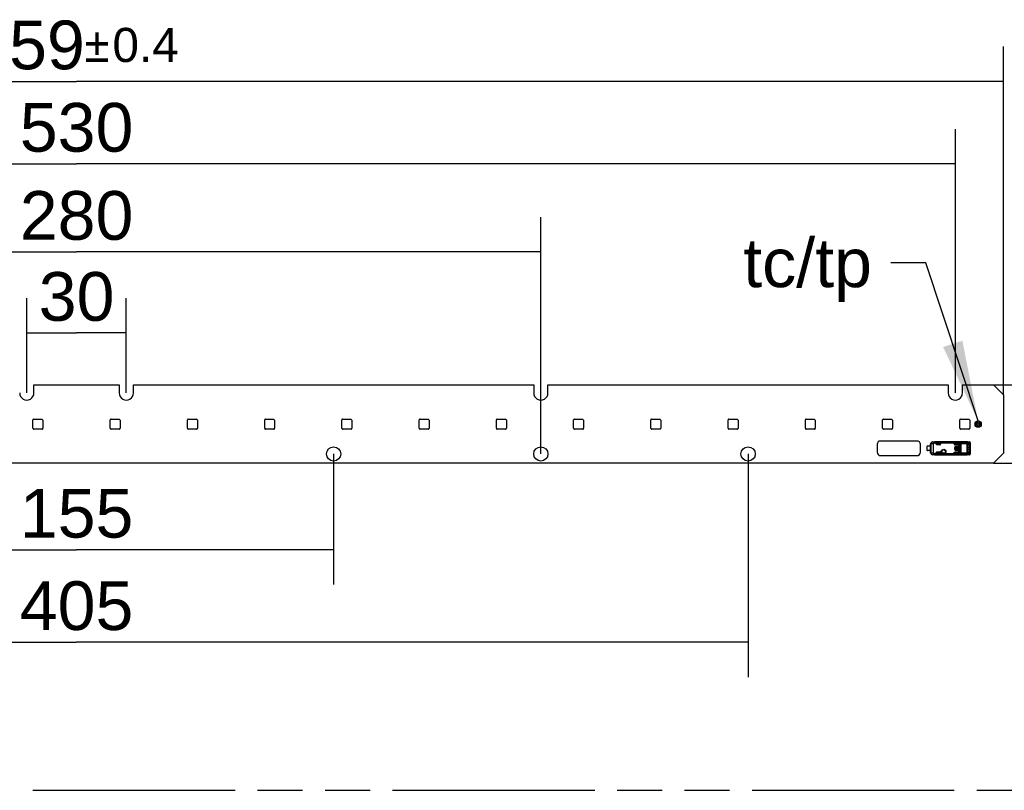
# Model space of a CAD drawing. Header units: millimetres. Extents: x 0 to 210, y 0 to 297.
# Tile 4 of 33: x 96 to 138, y 133 to 166. Entities that reach past the tile are written whole.
import ezdxf
from ezdxf.enums import TextEntityAlignment as Align

# ---------------------------------------------------------------- set-up
doc = ezdxf.new("R2010")
doc.units = ezdxf.units.MM
doc.header["$LTSCALE"] = 19.36
doc.linetypes.add('PHANTOM', pattern=[0.8, 0.45, -0.05, 0.1, -0.05, 0.1, -0.05])
doc.layers.get('0').update_dxf_attribs({"linetype": 'CONTINUOUS'})
for name, color, linetype in [('DEFAULT_3', 7, 'PHANTOM'), ('Z_DIM_2D', 7, 'CONTINUOUS'), ('Z_NOTICE', 7, 'CONTINUOUS')]:
    doc.layers.add(name, color=color, linetype=linetype)
doc.styles.get("Standard").update_dxf_attribs({"font": 'txt', "width": 0.7})
doc.styles.add('TEXTSTYLE_3', font='helveticaneueltw1g-ltcn.otf')
doc.styles.add('TEXTSTYLE_4', font='gdt', dxfattribs={"width": 0.7})
doc.dimstyles.new('DIMSTYLE_1', dxfattribs={"dimtxt": 2.1, "dimasz": 3.5, "dimexe": 1.5, "dimexo": 0, "dimgap": 0.525, "dimtad": 1, "dimdec": 3, "dimlfac": 7.000007, "dimdsep": 46, "dimtxsty": 'TEXTSTYLE_3', "dimblk": '_FILLED', "dimblk1": '_FILLED', "dimblk2": '_FILLED', "dimcen": 0.09, "dimclrt": 5, "dimazin": 2, "dimtp": 0.2, "dimtm": 0.2, "dimtfac": 1, "dimtdec": 3, "dimtofl": 0, "dimtmove": 0, "dimatfit": 3, "dimldrblk": '_FILLED', "dimfxl": 0, "dimtolj": 1, "dimarcsym": 0})
doc.dimstyles.new('DIMSTYLE_2', dxfattribs={"dimtxt": 2.1, "dimasz": 3.5, "dimexe": 1.5, "dimexo": 0, "dimgap": 0.525, "dimtad": 1, "dimdec": 3, "dimlfac": 7.000007, "dimdsep": 46, "dimtxsty": 'TEXTSTYLE_3', "dimblk": '_FILLED', "dimblk1": '_FILLED', "dimblk2": '_FILLED', "dimcen": 0.09, "dimclrt": 5, "dimazin": 2, "dimtp": 0.5, "dimtm": 0.5, "dimtfac": 1, "dimtdec": 3, "dimtofl": 0, "dimtmove": 0, "dimatfit": 3, "dimldrblk": '_FILLED', "dimfxl": 0, "dimtolj": 1, "dimarcsym": 0})
doc.dimstyles.new('DIMSTYLE_3', dxfattribs={"dimtxt": 2.1, "dimasz": 3.5, "dimexe": 1.5, "dimexo": 0, "dimgap": 0.525, "dimtad": 1, "dimdec": 3, "dimlfac": 7.000007, "dimdsep": 46, "dimtxsty": 'TEXTSTYLE_3', "dimblk": '_FILLED', "dimblk1": '_FILLED', "dimblk2": '_FILLED', "dimcen": 0.09, "dimclrt": 5, "dimazin": 2, "dimtp": 0.8, "dimtm": 0.8, "dimtfac": 1, "dimtdec": 3, "dimtofl": 0, "dimtmove": 0, "dimatfit": 3, "dimldrblk": '_FILLED', "dimfxl": 0, "dimtolj": 1, "dimarcsym": 0})
doc.dimstyles.new('DIMSTYLE_4', dxfattribs={"dimtxt": 2.1, "dimasz": 3.5, "dimexe": 1.5, "dimexo": 0, "dimgap": 0.525, "dimtad": 1, "dimdec": 3, "dimlfac": 7.000007, "dimdsep": 46, "dimtxsty": 'TEXTSTYLE_3', "dimblk": '_FILLED', "dimblk1": '_FILLED', "dimblk2": '_FILLED', "dimcen": 0.09, "dimclrt": 5, "dimazin": 2, "dimtol": 1, "dimtp": 0.4, "dimtm": 0.4, "dimtfac": 1, "dimtdec": 3, "dimtofl": 0, "dimtmove": 0, "dimatfit": 3, "dimldrblk": '_FILLED', "dimfxl": 0, "dimtolj": 1, "dimarcsym": 0})
doc.dimstyles.get("Standard").update_dxf_attribs({"dimtxt": 3.5, "dimasz": 3.5, "dimexe": 1.5, "dimexo": 0, "dimtad": 1, "dimdsep": 46, "dimtxsty": 'Standard', "dimblk": '_FILLED', "dimblk1": '_FILLED', "dimblk2": '_FILLED', "dimcen": 0.09, "dimclrt": 5, "dimazin": 2, "dimtol": 1, "dimtp": 0.05, "dimtm": 0.05, "dimtfac": 1, "dimtofl": 0, "dimtmove": 0, "dimatfit": 3, "dimldrblk": '_FILLED', "dimfxl": 0, "dimtolj": 1, "dimarcsym": 0})

# ---------------------------------------------------------------- blocks, each defined once
blk = doc.blocks.new('*D2')
at = {"layer": 'Z_DIM_2D', "color": 2, "linetype": 'Continuous', "transparency": 16777216}
for p, q in [((96.329, 149.805), (96.329, 153.89)), ((100.615, 149.805), (100.615, 153.89)), ((96.329, 152.39), (98.472, 152.39)), ((100.615, 152.39), (98.472, 152.39))]:
    blk.add_line(p, q, dxfattribs=at)
at = {"layer": 'Z_DIM_2D', "color": 5, "linetype": 'Continuous', "transparency": 16777216, "style": 'TEXTSTYLE_3'}
blk.add_text('30', height=2.1, dxfattribs=at).set_placement((98.472, 152.915), align=Align.CENTER)
blk = doc.blocks.new('_FILLED')
at = {"color": 0, "linetype": 'ByBlock'}
blk.add_solid([(0, 0), (-1, 0.125), (-1, -0.125)], dxfattribs=at)
blk = doc.blocks.new('_NONE')
blk = doc.blocks.new('*D3')
at = {"layer": 'Z_DIM_2D', "color": 2, "linetype": 'Continuous', "transparency": 16777216}
for p, q in [((78.472, 147.176), (78.472, 157.381)), ((118.472, 147.176), (118.472, 157.381)), ((78.472, 155.881), (98.472, 155.881)), ((118.472, 155.881), (98.472, 155.881))]:
    blk.add_line(p, q, dxfattribs=at)
at = {"layer": 'Z_DIM_2D', "color": 5, "linetype": 'Continuous', "transparency": 16777216, "style": 'TEXTSTYLE_3'}
blk.add_text('280', height=2.1, dxfattribs=at).set_placement((98.472, 156.406), align=Align.CENTER)
blk = doc.blocks.new('*D4')
at = {"layer": 'Z_DIM_2D', "color": 2, "linetype": 'Continuous', "transparency": 16777216}
for p, q in [((87.4, 147.176), (87.4, 141.545)), ((109.543, 147.176), (109.543, 141.545)), ((87.4, 143.045), (98.472, 143.045)), ((109.543, 143.045), (98.472, 143.045))]:
    blk.add_line(p, q, dxfattribs=at)
at = {"layer": 'Z_DIM_2D', "color": 5, "linetype": 'Continuous', "transparency": 16777216, "style": 'TEXTSTYLE_3'}
blk.add_text('155', height=2.1, dxfattribs=at).set_placement((98.472, 143.57), align=Align.CENTER)
blk = doc.blocks.new('*D5')
at = {"layer": 'Z_DIM_2D', "color": 2, "linetype": 'Continuous', "transparency": 16777216}
for p, q in [((69.543, 147.176), (69.543, 137.563)), ((127.4, 147.176), (127.4, 137.563)), ((69.543, 139.063), (98.472, 139.063)), ((127.4, 139.063), (98.472, 139.063))]:
    blk.add_line(p, q, dxfattribs=at)
at = {"layer": 'Z_DIM_2D', "color": 5, "linetype": 'Continuous', "transparency": 16777216, "style": 'TEXTSTYLE_3'}
blk.add_text('405', height=2.1, dxfattribs=at).set_placement((98.472, 139.588), align=Align.CENTER)
blk = doc.blocks.new('*D6')
at = {"layer": 'Z_DIM_2D', "color": 2, "linetype": 'Continuous', "transparency": 16777216}
for p, q in [((60.615, 149.805), (60.615, 161.178)), ((136.329, 149.805), (136.329, 161.178)), ((60.615, 159.678), (98.472, 159.678)), ((136.329, 159.678), (98.472, 159.678))]:
    blk.add_line(p, q, dxfattribs=at)
at = {"layer": 'Z_DIM_2D', "color": 5, "linetype": 'Continuous', "transparency": 16777216, "style": 'TEXTSTYLE_3'}
blk.add_text('530', height=2.1, dxfattribs=at).set_placement((98.472, 160.203), align=Align.CENTER)
blk = doc.blocks.new('*D7')
at = {"layer": 'Z_DIM_2D', "color": 2, "linetype": 'Continuous', "transparency": 16777216}
for p, q in [((58.543, 149.719), (58.543, 164.729)), ((138.4, 149.719), (138.4, 164.729)), ((58.543, 163.229), (98.472, 163.229)), ((138.4, 163.229), (98.472, 163.229))]:
    blk.add_line(p, q, dxfattribs=at)
at = {"layer": 'Z_DIM_2D', "color": 5, "linetype": 'Continuous', "transparency": 16777216}
for s, height, style, p in [('559', 2.1, 'TEXTSTYLE_3', (96.38, 163.754)), ('`', 1.47, 'TEXTSTYLE_4', (99.353, 164.069)), ('0.4', 1.47, 'TEXTSTYLE_3', (101.445, 164.069))]:
    blk.add_text(s, height=height, dxfattribs=dict(at, style=style)).set_placement(p, align=Align.CENTER)
blk = doc.blocks.new('*D11')
at = {"layer": 'Z_DIM_2D', "color": 2, "linetype": 'Continuous', "transparency": 16777216}
for p, q in [((142.304, 148.462), (142.304, 160.572)), ((137.972, 150.148), (143.804, 150.148)), ((142.304, 150.148), (142.304, 148.462)), ((142.304, 146.776), (142.304, 148.462)), ((137.972, 146.776), (143.804, 146.776))]:
    blk.add_line(p, q, dxfattribs=at)
at = {"layer": 'Z_DIM_2D', "color": 5, "linetype": 'Continuous', "transparency": 16777216}
for s, height, style, p in [('0.4', 1.47, 'TEXTSTYLE_3', (141.464, 158.103)), ('`', 1.47, 'TEXTSTYLE_4', (141.464, 156.388)), ('23.6', 2.1, 'TEXTSTYLE_3', (141.779, 151.452))]:
    blk.add_text(s, height=height, rotation=90, dxfattribs=dict(at, style=style)).set_placement(p)

msp = doc.modelspace()

# ---------------------------------------------------------------- linework, layer by layer
at = {"color": 7, "linetype": 'Continuous'}
for p, q in [((96.63618, 149.80506), (96.63618, 150.14792)), ((96.63618, 150.14792), (100.30761, 150.14792)), ((100.30761, 150.14792), (100.30761, 149.80506)), ((100.92189, 149.80506), (100.92189, 150.14792)), ((100.92189, 150.14792), (118.16473, 150.14792)), ((118.16473, 150.14792), (118.16473, 149.80506)), ((118.77902, 150.14792), (136.02186, 150.14792)), ((118.77902, 149.80506), (118.77902, 150.14792)), ((136.02186, 150.14792), (136.02186, 149.80506)), ((136.63614, 150.14792), (137.97186, 150.14792)), ((136.63614, 149.80506), (136.63614, 150.14792)), ((138.40043, 149.71935), (137.97186, 150.14792)), ((138.40043, 149.71935), (138.40043, 147.20507)), ((96.59392, 148.28364), (96.59392, 148.64078)), ((96.62964, 148.67649), (96.97607, 148.67649)), ((97.0225, 148.63006), (96.97607, 148.67649)), ((97.0225, 148.63006), (97.0225, 148.28364)), ((99.9213, 148.28364), (99.9213, 148.64078)), ((99.95702, 148.67649), (100.30345, 148.67649)), ((100.34987, 148.63006), (100.30345, 148.67649)), ((100.34987, 148.63006), (100.34987, 148.28364)), ((103.24868, 148.28364), (103.24868, 148.64078)), ((103.2844, 148.67649), (103.63082, 148.67649)), ((103.67725, 148.63006), (103.63082, 148.67649)), ((103.67725, 148.63006), (103.67725, 148.28364)), ((106.57606, 148.28364), (106.57606, 148.64078)), ((106.61177, 148.67649), (106.9582, 148.67649)), ((107.00463, 148.63006), (106.9582, 148.67649)), ((107.00463, 148.63006), (107.00463, 148.28364)), ((109.90344, 148.28364), (109.90344, 148.64078)), ((109.93915, 148.67649), (110.28558, 148.67649)), ((110.33201, 148.63006), (110.28558, 148.67649)), ((110.33201, 148.63006), (110.33201, 148.28364)), ((113.23082, 148.28364), (113.23082, 148.64078)), ((113.26653, 148.67649), (113.61296, 148.67649)), ((113.65939, 148.63006), (113.61296, 148.67649)), ((113.65939, 148.63006), (113.65939, 148.28364)), ((116.55819, 148.28364), (116.55819, 148.64078)), ((116.59391, 148.67649), (116.94034, 148.67649)), ((116.98676, 148.63006), (116.94034, 148.67649)), ((116.98676, 148.63006), (116.98676, 148.28364)), ((119.88557, 148.28364), (119.88557, 148.64078)), ((119.92129, 148.67649), (120.26771, 148.67649)), ((120.31414, 148.63006), (120.26771, 148.67649)), ((120.31414, 148.63006), (120.31414, 148.28364)), ((123.21295, 148.28364), (123.21295, 148.64078)), ((123.24866, 148.67649), (123.59509, 148.67649)), ((123.64152, 148.63006), (123.59509, 148.67649)), ((123.64152, 148.63006), (123.64152, 148.28364)), ((126.54033, 148.28364), (126.54033, 148.64078)), ((126.57604, 148.67649), (126.92247, 148.67649)), ((126.9689, 148.63006), (126.92247, 148.67649)), ((126.9689, 148.63006), (126.9689, 148.28364)), ((129.86771, 148.28364), (129.86771, 148.64078)), ((129.90342, 148.67649), (130.24985, 148.67649)), ((130.29628, 148.63006), (130.24985, 148.67649)), ((130.29628, 148.63006), (130.29628, 148.28364)), ((133.19508, 148.28364), (133.19508, 148.64078)), ((133.2308, 148.67649), (133.57723, 148.67649)), ((133.62366, 148.63006), (133.57723, 148.67649)), ((133.62366, 148.63006), (133.62366, 148.28364)), ((136.52246, 148.28364), (136.52246, 148.64078)), ((136.55818, 148.67649), (136.9046, 148.67649)), ((136.95103, 148.63006), (136.9046, 148.67649)), ((136.95103, 148.63006), (136.95103, 148.28364)), ((96.98678, 148.24792), (96.62964, 148.24792)), ((100.31416, 148.24792), (99.95702, 148.24792)), ((103.64154, 148.24792), (103.2844, 148.24792)), ((106.96892, 148.24792), (106.61177, 148.24792)), ((110.29629, 148.24792), (109.93915, 148.24792)), ((113.62367, 148.24792), (113.26653, 148.24792)), ((116.95105, 148.24792), (116.59391, 148.24792)), ((120.27843, 148.24792), (119.92129, 148.24792)), ((123.60581, 148.24792), (123.24866, 148.24792)), ((126.93318, 148.24792), (126.57604, 148.24792)), ((130.26056, 148.24792), (129.90342, 148.24792)), ((133.58794, 148.24792), (133.2308, 148.24792)), ((136.91532, 148.24792), (136.55818, 148.24792)), ((134.679, 147.73364), (133.10757, 147.73364)), ((135.26114, 147.22548), (135.26114, 147.6112)), ((135.26352, 147.60882), (135.26352, 147.22786)), ((135.34922, 147.69453), (135.3474, 147.69691)), ((135.34741, 147.69691), (136.69686, 147.69691)), ((136.84344, 147.69354), (135.44511, 147.69354)), ((135.504, 147.59691), (135.504, 147.61198)), ((135.53257, 147.64055), (135.68971, 147.64055)), ((135.68971, 147.64055), (135.68971, 147.59691)), ((136.27543, 147.64055), (136.46591, 147.64055)), ((136.27543, 147.60552), (136.27543, 147.64055)), ((136.49448, 147.65231), (136.49468, 147.65494)), ((136.49448, 147.65231), (136.49448, 147.18437)), ((136.69782, 147.69553), (136.69686, 147.69553)), ((136.69686, 147.69553), (136.92651, 147.69553)), ((136.84361, 147.69352), (136.84259, 147.69336)), ((136.85927, 147.60786), (136.85645, 147.60081)), ((136.88576, 147.61303), (136.86182, 147.61282)), ((136.87921, 147.62743), (136.87566, 147.62678)), ((136.92605, 147.62766), (136.87924, 147.62727)), ((136.88571, 147.61304), (136.92605, 147.62766)), ((136.92684, 147.69553), (136.92652, 147.69553)), ((136.95918, 147.68231), (136.95916, 147.68234)), ((136.9624, 147.67908), (136.95916, 147.68233)), ((136.96708, 147.67287), (136.9624, 147.67908)), ((136.97543, 147.1977), (136.97543, 147.63894)), ((132.96472, 147.59078), (132.96472, 147.24792)), ((134.82186, 147.24792), (134.82186, 147.59078)), ((135.104, 147.50048), (135.104, 147.3362)), ((135.26146, 147.50763), (135.12543, 147.50763)), ((135.26146, 147.32905), (135.12543, 147.32905)), ((135.504, 147.2247), (135.504, 147.23977)), ((135.66114, 147.56834), (135.53257, 147.56834)), ((135.53257, 147.26834), (135.66114, 147.26834)), ((135.68971, 147.19613), (135.53257, 147.19613)), ((135.68971, 147.23977), (135.68971, 147.19613)), ((136.27543, 147.19613), (136.27543, 147.23116)), ((136.46588, 147.19613), (136.27543, 147.19613)), ((136.46591, 147.57693), (136.30401, 147.57693)), ((136.30401, 147.25975), (136.46591, 147.25975)), ((136.30498, 147.37548), (136.30498, 147.4612)), ((136.30876, 147.37548), (136.30876, 147.4612)), ((136.34472, 147.48891), (136.32579, 147.48891)), ((136.32579, 147.48891), (136.32579, 147.34777)), ((136.32579, 147.34777), (136.34472, 147.34777)), ((136.34472, 147.4278), (136.34472, 147.48891)), ((136.35929, 147.4278), (136.34472, 147.4278)), ((136.34472, 147.40888), (136.35934, 147.40888)), ((136.34472, 147.34777), (136.34472, 147.40888)), ((136.36591, 147.52212), (136.45162, 147.52212)), ((136.36591, 147.51834), (136.45162, 147.51834)), ((136.45162, 147.31834), (136.36591, 147.31834)), ((136.45162, 147.31456), (136.36591, 147.31456)), ((136.4361, 147.4278), (136.37709, 147.4278)), ((136.37709, 147.40888), (136.4361, 147.40888)), ((136.39477, 147.44698), (136.39477, 147.46505)), ((136.41842, 147.46505), (136.41842, 147.44698)), ((136.45384, 147.40888), (136.46864, 147.40888)), ((136.46864, 147.4278), (136.45389, 147.4278)), ((136.46864, 147.40888), (136.46864, 147.4278)), ((136.48019, 147.48977), (136.48019, 147.34691)), ((136.48397, 147.48977), (136.48397, 147.34691)), ((136.49468, 147.18174), (136.49448, 147.18437)), ((136.84743, 147.53981), (136.84743, 147.29694)), ((136.85625, 147.23641), (136.85902, 147.22938)), ((136.86186, 147.22386), (136.88573, 147.22365)), ((136.87592, 147.20998), (136.87923, 147.20929)), ((136.87926, 147.20941), (136.92611, 147.20902)), ((136.9326, 147.31036), (136.93258, 147.46834)), ((136.97541, 147.30452), (136.93258, 147.31036)), ((136.93259, 147.52631), (136.9754, 147.53216)), ((136.93259, 147.46834), (136.93266, 147.52631)), ((136.96835, 147.57932), (136.96683, 147.5822)), ((136.97456, 147.18495), (136.97533, 147.1932)), ((136.97533, 147.1932), (136.97543, 147.19768)), ((137.97186, 146.77649), (138.40043, 147.20507)), ((137.97186, 146.77649), (58.97193, 146.77649)), ((133.10757, 147.10507), (134.679, 147.10507)), ((136.69686, 147.13977), (135.34741, 147.13977)), ((135.44511, 147.14314), (136.84345, 147.14314)), ((136.92651, 147.14115), (136.69686, 147.14115)), ((136.69782, 147.14115), (136.69686, 147.14115)), ((136.84259, 147.14332), (136.84362, 147.14316)), ((136.92651, 147.14115), (136.92685, 147.14115)), ((136.95919, 147.15437), (136.95915, 147.15434))]:
    msp.add_line(p, q, dxfattribs=at)
at = {"color": 9, "linetype": 'Continuous'}
for p, q in [((135.26352, 147.60882), (135.26114, 147.6112)), ((135.26352, 147.60882), (135.28357, 147.60882)), ((135.37245, 147.6079), (135.28357, 147.60882)), ((135.28357, 147.22786), (135.28357, 147.60882)), ((135.34922, 147.69453), (135.44511, 147.69354)), ((135.37245, 147.6079), (135.39434, 147.6079)), ((135.37245, 147.6079), (135.37245, 147.22878)), ((135.39434, 147.22878), (135.39434, 147.6079)), ((135.41461, 147.67853), (135.42685, 147.65494)), ((136.50298, 147.68054), (135.42685, 147.68054)), ((135.42685, 147.65494), (135.42685, 147.68054)), ((135.42685, 147.65494), (136.49468, 147.65494)), ((135.44512, 147.69279), (135.44511, 147.69339)), ((136.84345, 147.69279), (135.44512, 147.69279)), ((136.53488, 147.63164), (136.53488, 147.20504)), ((136.8177, 147.63853), (136.58344, 147.63853)), ((136.58344, 147.19814), (136.58344, 147.63853)), ((136.58344, 147.62058), (136.84455, 147.62057)), ((136.8177, 147.63853), (136.8177, 147.19814)), ((136.84293, 147.69331), (136.84374, 147.69279)), ((136.84344, 147.69354), (136.92651, 147.69553)), ((136.84455, 147.2161), (136.84455, 147.62057)), ((136.8703, 147.66497), (136.95338, 147.66696)), ((136.96683, 147.66116), (136.96683, 147.58221)), ((135.26114, 147.22548), (135.26352, 147.22786)), ((135.28357, 147.22786), (135.26352, 147.22786)), ((135.28357, 147.22786), (135.37245, 147.22878)), ((135.39434, 147.22878), (135.37245, 147.22878)), ((136.30498, 147.4612), (136.30876, 147.4612)), ((136.30876, 147.37548), (136.30498, 147.37548)), ((136.36591, 147.51834), (136.36591, 147.52212)), ((136.36591, 147.31456), (136.36591, 147.31834)), ((136.45162, 147.52212), (136.45162, 147.51834)), ((136.45162, 147.31834), (136.45162, 147.31456)), ((136.48019, 147.48977), (136.48397, 147.48977)), ((136.48397, 147.34691), (136.48019, 147.34691)), ((136.84455, 147.2161), (136.58344, 147.2161)), ((136.58344, 147.19814), (136.8177, 147.19814)), ((136.84743, 147.46834), (136.97543, 147.46834)), ((136.97543, 147.36834), (136.84743, 147.36834)), ((136.92611, 147.20902), (136.88571, 147.22364)), ((136.96684, 147.25447), (136.96682, 147.17552)), ((135.3474, 147.13977), (135.34888, 147.14214)), ((135.44511, 147.14314), (135.34888, 147.14214)), ((135.42685, 147.18174), (135.41461, 147.15815)), ((136.49468, 147.18174), (135.42685, 147.18174)), ((135.42685, 147.18174), (135.42685, 147.15614)), ((135.42685, 147.15614), (136.50314, 147.15614)), ((135.44511, 147.14314), (135.44512, 147.14389)), ((135.44512, 147.14389), (136.84345, 147.14389)), ((136.84374, 147.14389), (136.84295, 147.14338)), ((136.92651, 147.14115), (136.84345, 147.14314)), ((136.95338, 147.16972), (136.8703, 147.17171))]:
    msp.add_line(p, q, dxfattribs=at)
at = {"color": 7, "linetype": 'Continuous'}
for points in [[(136.97543, 147.63896), (136.97538, 147.64223), (136.97472, 147.65057), (136.97321, 147.65845), (136.97069, 147.66592), (136.96708, 147.67287)], [(136.95915, 147.15434), (136.96173, 147.15687), (136.96655, 147.16298), (136.97027, 147.16981), (136.97292, 147.17716), (136.97456, 147.18495)]]:
    msp.add_lwpolyline(points, dxfattribs=at)
for centre, radius in [((137.311, 148.46178), 0.13571), ((137.311, 148.46178), 0.09286), ((137.311, 148.46178), 0.05), ((109.54331, 147.17649), 0.30714), ((118.47187, 147.17649), 0.30714), ((127.40044, 147.17649), 0.30714), ((135.82543, 147.28263), 0.09385), ((135.82543, 147.28263), 0.07857)]:
    msp.add_circle(centre, radius, dxfattribs=at)
at = {"color": 9, "linetype": 'Continuous'}
msp.add_circle((135.82543, 147.28263), 0.08368, dxfattribs=at)
at = {"color": 7, "linetype": 'Continuous'}
for centre, radius, start, end in [((96.32904, 149.80506), 0.30714, 179.99913, 360), ((100.61475, 149.80506), 0.30714, 179.99913, 360), ((118.47187, 149.80506), 0.30714, 179.99913, 360), ((136.329, 149.80506), 0.30714, 179.99913, 360), ((96.62964, 148.64078), 0.03571, 89.997414, 180), ((99.95702, 148.64078), 0.03571, 89.997414, 180), ((103.28439, 148.64078), 0.03571, 89.997414, 180), ((106.61177, 148.64078), 0.03571, 89.997414, 180), ((109.93915, 148.64078), 0.03571, 89.997414, 180), ((113.26653, 148.64078), 0.03571, 89.997414, 180), ((116.59391, 148.64078), 0.03571, 89.997414, 180), ((119.92128, 148.64078), 0.03571, 89.997414, 180), ((123.24866, 148.64078), 0.03571, 89.997414, 180), ((126.57604, 148.64078), 0.03571, 89.997414, 180), ((129.90342, 148.64078), 0.03571, 89.997414, 180), ((133.2308, 148.64078), 0.03571, 89.997414, 180), ((136.55817, 148.64078), 0.03571, 89.997414, 180), ((96.62964, 148.28363), 0.03571, 180, 270.002586), ((96.98678, 148.28363), 0.03571, 269.997414, 360), ((99.95702, 148.28363), 0.03571, 180, 270.002586), ((100.31416, 148.28363), 0.03571, 269.997414, 360), ((103.28439, 148.28363), 0.03571, 180, 270.002586), ((103.64154, 148.28363), 0.03571, 269.997414, 360), ((106.61177, 148.28363), 0.03571, 180, 270.002586), ((106.96892, 148.28363), 0.03571, 269.997414, 360), ((109.93915, 148.28363), 0.03571, 180, 270.002586), ((110.2963, 148.28363), 0.03571, 269.997414, 360), ((113.26653, 148.28363), 0.03571, 180, 270.002586), ((113.62367, 148.28363), 0.03571, 269.997414, 360), ((116.59391, 148.28363), 0.03571, 180, 270.002586), ((116.95105, 148.28363), 0.03571, 269.997414, 360), ((119.92128, 148.28363), 0.03571, 180, 270.002586), ((120.27843, 148.28363), 0.03571, 269.997414, 360), ((123.24866, 148.28363), 0.03571, 180, 270.002586), ((123.60581, 148.28363), 0.03571, 269.997414, 360), ((126.57604, 148.28363), 0.03571, 180, 270.002586), ((126.93319, 148.28363), 0.03571, 269.997414, 360), ((129.90342, 148.28363), 0.03571, 180, 270.002586), ((130.26056, 148.28363), 0.03571, 269.997414, 360), ((133.2308, 148.28363), 0.03571, 180, 270.002586), ((133.58794, 148.28363), 0.03571, 269.997414, 360), ((136.55817, 148.28363), 0.03571, 180, 270.002586), ((136.91532, 148.28363), 0.03571, 269.997414, 360), ((133.10757, 147.59078), 0.14286, 89.99937, 180), ((134.679, 147.59078), 0.14286, 0, 90.00063), ((135.34686, 147.6112), 0.08571, 89.629363, 179.990308), ((136.4659, 147.61198), 0.02858, 0.007626, 89.991814), ((133.10757, 147.24792), 0.14286, 180, 270.00063), ((134.679, 147.24792), 0.14286, 269.99937, 360), ((135.12543, 147.47191), 0.03571, 90, 126.869898), ((135.12543, 147.36477), 0.03571, 233.130102, 270), ((135.34686, 147.22548), 0.08571, 180.001161, 270.368741), ((135.34924, 147.22786), 0.08572, 180.003975, 269.759399), ((135.53257, 147.59691), 0.02857, 180, 270), ((135.53257, 147.23977), 0.02857, 90, 180), ((136.36591, 147.4612), 0.06092, 90, 180), ((136.36591, 147.37548), 0.06092, 180, 270), ((136.36591, 147.4612), 0.05714, 90, 180), ((136.36591, 147.37548), 0.05714, 180, 270), ((136.40659, 147.41834), 0.04819, 104.204189, 168.685058), ((136.40659, 147.41834), 0.04819, 191.327261, 348.672739), ((136.40659, 147.41834), 0.03099, 112.431983, 162.215345), ((136.40659, 147.41834), 0.03099, 197.784655, 342.215345), ((136.40659, 147.41834), 0.04819, 11.314942, 75.795811), ((136.40659, 147.41834), 0.03099, 17.784655, 67.568017), ((136.45162, 147.48977), 0.03235, 0, 90), ((136.45162, 147.48977), 0.02857, 0, 90), ((136.45162, 147.34691), 0.03235, 270, 360), ((136.45162, 147.34691), 0.02857, 270, 360), ((136.46588, 147.22471), 0.0286, 332.996371, 359.97329), ((136.88594, 147.24706), 0.02341, 269.483561, 276.575749), ((139.31997, 138.63549), 9.25143, 104.73613, 104.993929), ((140.0035, 158.80654), 11.94485, 255.072218, 255.271907), ((136.91502, 147.28202), 0.05869, 331.997793, 338.664301)]:
    msp.add_arc(centre, radius, start, end, dxfattribs=at)
at = {"color": 9, "linetype": 'Continuous'}
for centre, radius, start, end in [((135.34924, 147.60881), 0.08572, 90.010489, 179.99406), ((136.92643, 147.67021), 0.02532, 80.264846, 89.815098), ((136.92643, 147.16647), 0.02532, 270.175416, 279.730633)]:
    msp.add_arc(centre, radius, start, end, dxfattribs=at)
at = {"color": 7, "linetype": 'Continuous'}
for centre, major_axis, ratio, start_param, end_param in [((135.53257, 147.61198), (0, 0.02857), 0.99999391, 0, 1.57079633), ((135.53257, 147.2247), (0, 0.02857), 0.99999391, -4.71238898, -3.14159265), ((135.66114, 147.59691), (0.02858, 0), 0.9998477, -1.57079633, 0), ((135.66114, 147.23977), (0.02858, 0), 0.9998477, -0.00000058, 1.57079633), ((136.304, 147.60551), (0.02021, -0.02021), 0.99969546, -2.35634676, -1.57079629), ((136.304, 147.60551), (-0.02021, 0.02021), 0.99969546, -4.71238894, -3.92683852), ((136.46591, 147.60551), (0, 0.02858), 0.9998477, -3.14159265, -1.7282254), ((136.46591, 147.23117), (0, 0.02858), 0.9998477, -1.57079615, 0)]:
    msp.add_ellipse(centre, major_axis=major_axis, ratio=ratio, start_param=start_param, end_param=end_param, dxfattribs=at)
at = {"color": 9, "linetype": 'Continuous'}
for points, knots in [([(135.28357, 147.60882), (135.28366, 147.62998), (135.29274, 147.66217), (135.32234, 147.68934), (135.34059, 147.69447), (135.34923, 147.69453)], [0, 0, 0, 0, 0.53951158, 0.77969489, 1, 1, 1, 1]), ([(135.41461, 147.67853), (135.40248, 147.67124), (135.38088, 147.65097), (135.37258, 147.62211), (135.37245, 147.6079)], [0, 0, 0, 0, 0.4989234, 1, 1, 1, 1]), ([(135.42685, 147.65494), (135.41811, 147.6503), (135.40213, 147.63754), (135.39456, 147.61773), (135.39434, 147.6079)], [0, 0, 0, 0, 0.50173146, 1, 1, 1, 1]), ([(135.44511, 147.69354), (135.438, 147.69352), (135.42496, 147.69279), (135.41681, 147.68283), (135.41461, 147.67853)], [0, 0, 0, 0, 0.59551687, 1, 1, 1, 1]), ([(135.42685, 147.68054), (135.42717, 147.68351), (135.43017, 147.69224), (135.44001, 147.69252), (135.44512, 147.69279)], [0, 0, 0, 0, 0.368639, 1, 1, 1, 1]), ([(136.55106, 147.65206), (136.5494, 147.65085), (136.54278, 147.64512), (136.53765, 147.63772), (136.53488, 147.63164)], [0, 0, 0, 0, 0.23495837, 1, 1, 1, 1]), ([(136.53488, 147.63164), (136.53838, 147.62997), (136.55386, 147.62375), (136.57065, 147.62078), (136.58344, 147.62058)], [0, 0, 0, 0, 0.23300875, 1, 1, 1, 1]), ([(136.58345, 147.63853), (136.58028, 147.63854), (136.56843, 147.64023), (136.55774, 147.64651), (136.55106, 147.65206)], [0, 0, 0, 0, 0.2675522, 1, 1, 1, 1]), ([(136.82823, 147.67067), (136.82719, 147.66838), (136.8229, 147.65794), (136.81976, 147.64706), (136.8177, 147.63853)], [0, 0, 0, 0, 0.22279377, 1, 1, 1, 1]), ([(136.84455, 147.62057), (136.84368, 147.62276), (136.83738, 147.63206), (136.82624, 147.63701), (136.8177, 147.63853)], [0, 0, 0, 0, 0.21333595, 1, 1, 1, 1]), ([(136.84345, 147.69279), (136.842, 147.69166), (136.8355, 147.68536), (136.83117, 147.67721), (136.82823, 147.67067)], [0, 0, 0, 0, 0.20395745, 1, 1, 1, 1]), ([(136.85507, 147.64683), (136.85319, 147.65573), (136.8432, 147.66644), (136.83142, 147.67014), (136.82823, 147.67067)], [0, 0, 0, 0, 0.73739302, 1, 1, 1, 1]), ([(136.84268, 147.69338), (136.84962, 147.69331), (136.86406, 147.68672), (136.87009, 147.67222), (136.8703, 147.66497)], [0, 0, 0, 0, 0.48914506, 1, 1, 1, 1]), ([(136.8703, 147.66497), (136.87028, 147.67219), (136.86493, 147.68697), (136.85035, 147.69352), (136.84344, 147.69354)], [0, 0, 0, 0, 0.51098231, 1, 1, 1, 1]), ([(136.84386, 147.69269), (136.85076, 147.69193), (136.86448, 147.68494), (136.87017, 147.67064), (136.87037, 147.66358)], [0, 0, 0, 0, 0.49543879, 1, 1, 1, 1]), ([(136.84455, 147.62057), (136.84528, 147.62307), (136.84813, 147.63206), (136.85179, 147.64083), (136.85507, 147.64683)], [0, 0, 0, 0, 0.27538849, 1, 1, 1, 1]), ([(136.85507, 147.64683), (136.85618, 147.64886), (136.86024, 147.65565), (136.86558, 147.66193), (136.8703, 147.66497)], [0, 0, 0, 0, 0.29220515, 1, 1, 1, 1]), ([(136.93072, 147.69516), (136.93692, 147.6941), (136.94902, 147.68677), (136.95336, 147.6735), (136.95338, 147.66696)], [0, 0, 0, 0, 0.49029114, 1, 1, 1, 1]), ([(136.95338, 147.66696), (136.95693, 147.66705), (136.96196, 147.66521), (136.96579, 147.6621), (136.96683, 147.66116)], [0, 0, 0, 0, 0.71749985, 1, 1, 1, 1]), ([(136.97543, 147.63894), (136.97543, 147.64137), (136.97515, 147.64938), (136.97141, 147.65782), (136.96682, 147.66116)], [0, 0, 0, 0, 0.29959832, 1, 1, 1, 1]), ([(135.37245, 147.22878), (135.37258, 147.21457), (135.38087, 147.18571), (135.40248, 147.16545), (135.41461, 147.15815)], [0, 0, 0, 0, 0.50106515, 1, 1, 1, 1]), ([(135.42685, 147.18174), (135.4181, 147.18638), (135.40214, 147.19914), (135.39452, 147.21894), (135.39434, 147.22878)], [0, 0, 0, 0, 0.50177302, 1, 1, 1, 1]), ([(136.58344, 147.2161), (136.57903, 147.21601), (136.56237, 147.215), (136.54604, 147.21013), (136.53488, 147.20504)], [0, 0, 0, 0, 0.26417893, 1, 1, 1, 1]), ([(136.53488, 147.20504), (136.53766, 147.19896), (136.54278, 147.19156), (136.5494, 147.18583), (136.55106, 147.18462)], [0, 0, 0, 0, 0.76503949, 1, 1, 1, 1]), ([(136.55106, 147.18462), (136.5532, 147.18637), (136.56258, 147.19342), (136.5744, 147.19814), (136.58344, 147.19814)], [0, 0, 0, 0, 0.23361906, 1, 1, 1, 1]), ([(136.8177, 147.19814), (136.8207, 147.19867), (136.8311, 147.20167), (136.84162, 147.20874), (136.84455, 147.2161)], [0, 0, 0, 0, 0.27740857, 1, 1, 1, 1]), ([(136.8177, 147.19814), (136.81843, 147.19511), (136.82126, 147.18419), (136.82487, 147.17343), (136.82823, 147.16599)], [0, 0, 0, 0, 0.27673882, 1, 1, 1, 1]), ([(136.85508, 147.18984), (136.8532, 147.18094), (136.84321, 147.17023), (136.83143, 147.16653), (136.82823, 147.16599)], [0, 0, 0, 0, 0.73740084, 1, 1, 1, 1]), ([(136.85508, 147.18984), (136.85406, 147.1917), (136.8498, 147.20014), (136.84661, 147.20908), (136.84455, 147.2161)], [0, 0, 0, 0, 0.22473054, 1, 1, 1, 1]), ([(136.8703, 147.17171), (136.86888, 147.17262), (136.86261, 147.17756), (136.85808, 147.18435), (136.85508, 147.18984)], [0, 0, 0, 0, 0.21161866, 1, 1, 1, 1]), ([(136.96682, 147.17552), (136.96831, 147.17659), (136.97423, 147.18243), (136.97542, 147.1914), (136.97543, 147.1977)], [0, 0, 0, 0, 0.22519905, 1, 1, 1, 1]), ([(135.41461, 147.15815), (135.41675, 147.15382), (135.42501, 147.14391), (135.43801, 147.14316), (135.44511, 147.14314)], [0, 0, 0, 0, 0.4045683, 1, 1, 1, 1]), ([(135.42685, 147.15614), (135.42687, 147.15316), (135.43038, 147.14445), (135.44, 147.14409), (135.44512, 147.14389)], [0, 0, 0, 0, 0.36791862, 1, 1, 1, 1]), ([(136.82823, 147.16599), (136.82934, 147.16354), (136.83328, 147.15552), (136.83848, 147.14775), (136.84345, 147.14389)], [0, 0, 0, 0, 0.29988904, 1, 1, 1, 1]), ([(136.84295, 147.14338), (136.84986, 147.14363), (136.8642, 147.15014), (136.86989, 147.16455), (136.8703, 147.17171)], [0, 0, 0, 0, 0.49095074, 1, 1, 1, 1]), ([(136.84345, 147.14314), (136.85036, 147.14316), (136.86493, 147.14972), (136.87028, 147.16449), (136.8703, 147.17171)], [0, 0, 0, 0, 0.48902303, 1, 1, 1, 1]), ([(136.8703, 147.17171), (136.86978, 147.16488), (136.86384, 147.1513), (136.85054, 147.14472), (136.84386, 147.14399)], [0, 0, 0, 0, 0.50490661, 1, 1, 1, 1]), ([(136.95338, 147.16972), (136.95336, 147.16318), (136.94901, 147.14991), (136.93691, 147.14258), (136.93071, 147.14151)], [0, 0, 0, 0, 0.50970276, 1, 1, 1, 1]), ([(136.96682, 147.17552), (136.96579, 147.17458), (136.96196, 147.17147), (136.95693, 147.16963), (136.95338, 147.16972)], [0, 0, 0, 0, 0.28255932, 1, 1, 1, 1])]:
    msp.add_open_spline(points, degree=3, knots=knots, dxfattribs=at)
for points in [[(135.42685, 147.68054), (135.42272, 147.6807), (135.41846, 147.68003), (135.41461, 147.67853)], [(136.53488, 147.63164), (136.52233, 147.64009), (136.50862, 147.64694), (136.49448, 147.65231)], [(136.55106, 147.65206), (136.53667, 147.66389), (136.52025, 147.67356), (136.50298, 147.68054)], [(136.96682, 147.66116), (136.96761, 147.66862), (136.96473, 147.67727), (136.95918, 147.68231)], [(136.49448, 147.18437), (136.50862, 147.18974), (136.52233, 147.19659), (136.53488, 147.20504)], [(136.50314, 147.15614), (136.52034, 147.16317), (136.5367, 147.17283), (136.55106, 147.18462)], [(135.41461, 147.15815), (135.41846, 147.15665), (135.42272, 147.15598), (135.42685, 147.15614)], [(136.96682, 147.17552), (136.96761, 147.16807), (136.96473, 147.15942), (136.95919, 147.15437)]]:
    msp.add_open_spline(points, degree=3, dxfattribs=at)
at = {"color": 7, "linetype": 'Continuous'}
for points, knots in [([(136.50298, 147.68054), (136.50198, 147.67919), (136.49778, 147.67114), (136.49583, 147.66218), (136.49468, 147.65494)], [0, 0, 0, 0, 0.1864117, 1, 1, 1, 1]), ([(136.87566, 147.62677), (136.87475, 147.62647), (136.8707, 147.62464), (136.86754, 147.62127), (136.86546, 147.61851)], [0, 0, 0, 0, 0.21698409, 1, 1, 1, 1]), ([(136.92652, 147.57149), (136.92382, 147.57765), (136.91545, 147.59474), (136.89887, 147.61315), (136.88576, 147.61303)], [0, 0, 0, 0, 0.33876549, 1, 1, 1, 1]), ([(136.96683, 147.58221), (136.96437, 147.5889), (136.95643, 147.60705), (136.93975, 147.62778), (136.92609, 147.62751)], [0, 0, 0, 0, 0.34300024, 1, 1, 1, 1]), ([(136.95919, 147.68231), (136.9527, 147.68821), (136.9417, 147.69435), (136.92986, 147.69554), (136.9268, 147.69553)], [0, 0, 0, 0, 0.74148726, 1, 1, 1, 1]), ([(135.34888, 147.14214), (135.34027, 147.14221), (135.32207, 147.14736), (135.2926, 147.17456), (135.28362, 147.20672), (135.28357, 147.22786)], [0, 0, 0, 0, 0.22006406, 0.46008304, 1, 1, 1, 1]), ([(136.85645, 147.60081), (136.85495, 147.59655), (136.84943, 147.57665), (136.84753, 147.55589), (136.84735, 147.53981)], [0, 0, 0, 0, 0.21928801, 1, 1, 1, 1]), ([(136.84736, 147.29694), (136.84738, 147.29134), (136.84813, 147.27094), (136.85138, 147.25043), (136.85625, 147.23641)], [0, 0, 0, 0, 0.27375027, 1, 1, 1, 1]), ([(136.86532, 147.21851), (136.86611, 147.21745), (136.86902, 147.21395), (136.87285, 147.21102), (136.87592, 147.20998)], [0, 0, 0, 0, 0.28954164, 1, 1, 1, 1]), ([(136.88862, 147.2238), (136.89221, 147.22421), (136.90223, 147.228), (136.91567, 147.2428), (136.92291, 147.25688), (136.92652, 147.2652)], [0, 0, 0, 0, 0.18609593, 0.53302845, 1, 1, 1, 1]), ([(136.92614, 147.2091), (136.92996, 147.20909), (136.94115, 147.21238), (136.95582, 147.22904), (136.96331, 147.2449), (136.96684, 147.25447)], [0, 0, 0, 0, 0.17901812, 0.52174311, 1, 1, 1, 1]), ([(136.93266, 147.52631), (136.93263, 147.53046), (136.93218, 147.54566), (136.93014, 147.56103), (136.92652, 147.57149)], [0, 0, 0, 0, 0.27270826, 1, 1, 1, 1]), ([(136.92652, 147.2652), (136.92761, 147.26847), (136.93135, 147.28327), (136.93241, 147.29859), (136.9326, 147.31036)], [0, 0, 0, 0, 0.22671159, 1, 1, 1, 1]), ([(136.97543, 147.5319), (136.97542, 147.54058), (136.97473, 147.55654), (136.97169, 147.57273), (136.96835, 147.57932)], [0, 0, 0, 0, 0.54026505, 1, 1, 1, 1]), ([(136.96968, 147.26067), (136.97088, 147.26372), (136.97501, 147.27807), (136.97542, 147.29314), (136.97543, 147.30473)], [0, 0, 0, 0, 0.22045948, 1, 1, 1, 1]), ([(136.49468, 147.18174), (136.4951, 147.17907), (136.49699, 147.17032), (136.49938, 147.16121), (136.50314, 147.15614)], [0, 0, 0, 0, 0.30000033, 1, 1, 1, 1]), ([(136.92685, 147.14114), (136.92991, 147.14114), (136.94173, 147.14234), (136.95271, 147.14848), (136.95919, 147.15437)], [0, 0, 0, 0, 0.25851091, 1, 1, 1, 1])]:
    msp.add_open_spline(points, degree=3, knots=knots, dxfattribs=at)
for points in [[(136.86546, 147.61851), (136.86298, 147.61523), (136.86097, 147.6116), (136.85927, 147.60786)], [(136.27543, 147.23116), (136.27543, 147.23845), (136.27865, 147.24621), (136.28381, 147.25137)], [(136.28381, 147.25137), (136.28896, 147.25652), (136.29672, 147.25975), (136.30401, 147.25975)], [(136.49135, 147.2117), (136.48682, 147.20283), (136.47583, 147.19613), (136.46588, 147.19613)], [(136.85902, 147.22938), (136.86074, 147.22556), (136.86279, 147.22184), (136.86532, 147.21851)]]:
    msp.add_open_spline(points, degree=3, dxfattribs=at)
at = {"layer": 'DEFAULT_3', "color": 91, "linetype": 'PHANTOM', "true_color": 0x80ff80}
msp.add_line((50.12864, 132.68), (150.12864, 132.68), dxfattribs=at)

# ---------------------------------------------------------------- texts
at = {"layer": 'Z_NOTICE', "color": 5, "linetype": 'Continuous', "style": 'TEXTSTYLE_3'}
msp.add_text('tc/tp ', height=2.1, dxfattribs=at).set_placement((133.5496, 154.36483), align=Align.RIGHT)

# ---------------------------------------------------------------- dimensions: what is measured, and where the dimension line sits
at = {"layer": 'Z_DIM_2D', "color": 2, "linetype": 'Continuous'}
for base, p1, p2, dimstyle, picture, middle in [((138.40043, 163.22933), (58.54336, 149.71935), (138.40043, 149.71935), 'DIMSTYLE_4', '*D7', (98.47189, 163.22933)), ((136.329, 159.67813), (60.61479, 149.80506), (136.329, 149.80506), 'DIMSTYLE_3', '*D6', (98.4719, 159.67813)), ((118.47187, 155.88068), (78.47191, 147.17649), (118.47187, 147.17649), 'DIMSTYLE_2', '*D3', (98.47581, 155.88068)), ((100.61475, 152.39004), (96.32904, 149.80506), (100.61475, 149.80506), 'DIMSTYLE_1', '*D2', (98.46798, 152.39004)), ((127.40044, 139.06305), (69.54335, 147.17649), (127.40044, 147.17649), 'DIMSTYLE_3', '*D5', (98.45622, 139.06305)), ((109.54331, 143.04477), (87.40048, 147.17649), (109.54331, 147.17649), 'DIMSTYLE_2', '*D4', (98.51499, 143.04477))]:
    dim = msp.add_linear_dim(base=base, p1=p1, p2=p2, dimstyle=dimstyle, override={"dimblk1": 'NONE', "dimblk2": 'NONE', "dimsah": 1}, dxfattribs=at)
    dim.commit()
    dim.dimension.update_dxf_attribs({"geometry": picture, "text_midpoint": middle, "dimtype": 160})
dim = msp.add_linear_dim(base=(142.30399, 146.77649), p1=(137.97186, 150.14792), p2=(137.97186, 146.77649), angle=270, dimstyle='DIMSTYLE_4', override={"dimblk1": 'NONE', "dimblk2": 'NONE', "dimsah": 1}, dxfattribs=at)
dim.commit()
dim.dimension.update_dxf_attribs({"geometry": '*D11', "text_midpoint": (142.30399, 156.01178), "dimtype": 160})

# ---------------------------------------------------------------- leaders
at = {"layer": 'Z_NOTICE', "color": 2, "linetype": 'Continuous'}
msp.add_leader([(137.31115, 148.59749), (135.06363, 155.41483), (133.5496, 155.41483)], dimstyle='Standard', override={"dimtad": 0}, dxfattribs=at)

doc.saveas('drawing.dxf')
